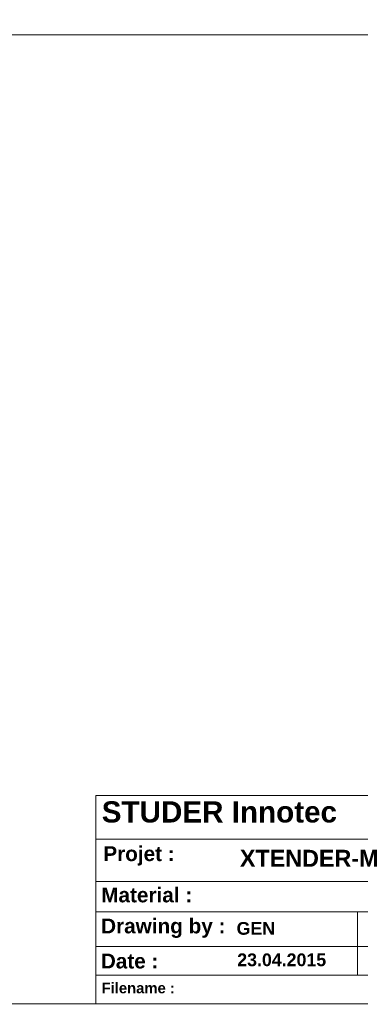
# Model space of a CAD drawing. Header units: millimetres. Extents: x 0 to 437, y 0 to 311.
# Tile 32 of 44: x 134 to 205, y 0 to 203. Entities that reach past the tile are written whole.
import ezdxf

# ---------------------------------------------------------------- set-up
doc = ezdxf.new("R2010")
doc.units = ezdxf.units.MM
doc.layers.add('CONTINU', color=7, linetype='Continuous', lineweight=0)
doc.layers.add('DIMENSIONS', color=7, linetype='Continuous', lineweight=0)
doc.dimstyles.new('ISO-25', dxfattribs={"dimtxt": 2.5, "dimasz": 2.5, "dimexe": 1.25, "dimexo": 0.625, "dimtad": 1, "dimtxsty": 'Standard', "dimcen": 2.5, "dimadec": 0, "dimazin": 0, "dimtfac": 1, "dimtmove": 0, "dimatfit": 3, "dimfxl": 1, "dimarcsym": 0})

# ---------------------------------------------------------------- blocks, each defined once
blk = doc.blocks.new('D2')
h = blk.add_hatch(color=7)
h.paths.add_polyline_path([(54.59, 187.02), (51.59, 187.52), (54.59, 188.02)], flags=0)
h.paths.add_polyline_path([(129.23, 188.02), (132.23, 187.52), (129.23, 187.02)], flags=0)
at = {"layer": 'DIMENSIONS'}
for p, q in [((51.59, 161.21), (51.59, 187.52)), ((54.59, 187.52), (91.82, 187.52)), ((96.06, 187.52), (86.88, 187.52)), ((129.23, 187.52), (91.82, 187.52)), ((132.23, 161.21), (132.23, 187.52))]:
    blk.add_line(p, q, dxfattribs=at)
for points in [[(51.59, 187.52), (54.59, 188.02), (54.59, 187.02), (51.59, 187.52)], [(132.23, 187.52), (129.23, 187.02), (129.23, 188.02), (132.23, 187.52)]]:
    blk.add_lwpolyline(points, dxfattribs=at)
at = {"layer": 'DIMENSIONS', "char_height": 1.9699, "attachment_point": 5}
for s, insert in [('{\\fArial|b0|i0|c0|p0;}', (87.59, 189.11)), ('{\\fArial|b0|i0|c0|p0;322.6}{\\fArial|b0|i0|c0|p0;}', (91.82, 189.11)), ('{\\fArial|b0|i0|c0|p0;}', (91.82, 189.11)), ('{\\fArial|b0|i0|c0|p0;}', (91.82, 189.11)), ('{\\fArial|b0|i0|c0|p0;}', (96.06, 189.11))]:
    blk.add_mtext(s, dxfattribs=dict(at, insert=insert))
blk = doc.blocks.new('D3')
h = blk.add_hatch(color=7)
h.paths.add_polyline_path([(211.99, 185.1), (208.99, 185.6), (211.99, 186.1)], flags=0)
h.paths.add_polyline_path([(240.21, 186.1), (243.21, 185.6), (240.21, 185.1)], flags=0)
at = {"layer": 'DIMENSIONS'}
for p, q in [((208.99, 170.1), (208.99, 185.6)), ((211.99, 185.6), (226, 185.6)), ((230.23, 185.6), (221.06, 185.6)), ((240.21, 185.6), (226, 185.6)), ((243.21, 165.35), (243.21, 185.6))]:
    blk.add_line(p, q, dxfattribs=at)
for points in [[(208.99, 185.6), (211.99, 186.1), (211.99, 185.1), (208.99, 185.6)], [(243.21, 185.6), (240.21, 185.1), (240.21, 186.1), (243.21, 185.6)]]:
    blk.add_lwpolyline(points, dxfattribs=at)
at = {"layer": 'DIMENSIONS', "char_height": 1.9699, "attachment_point": 5}
for s, insert in [('{\\fArial|b0|i0|c0|p0;}', (221.76, 187.19)), ('{\\fArial|b0|i0|c0|p0;136.9}{\\fArial|b0|i0|c0|p0;}', (226, 187.19)), ('{\\fArial|b0|i0|c0|p0;}', (226, 187.19)), ('{\\fArial|b0|i0|c0|p0;}', (226, 187.19)), ('{\\fArial|b0|i0|c0|p0;}', (230.23, 187.19))]:
    blk.add_mtext(s, dxfattribs=dict(at, insert=insert))
blk = doc.blocks.new('BLOCK1')
at = {"layer": 'CONTINU'}
for p, q in [((296.89, 200.1), (10.89, 200.1)), ((150.01, 0.1), (150.01, 43.11)), ((150.01, 43.11), (296.89, 43.11)), ((150.01, 43.11), (150.01, 19.98)), ((296.89, 43.11), (150.01, 43.11)), ((150.01, 34.08), (296.89, 34.08)), ((239.96, 25.38), (150.01, 25.38)), ((150.01, 19.09), (239.96, 19.09)), ((204.01, 6.01), (204.01, 19.09)), ((150.01, 11.92), (150.01, 0.1)), ((239.96, 11.92), (150.01, 11.92)), ((150.01, 6.01), (239.96, 6.01)), ((10.89, 0.1), (296.89, 0.1)), ((296.89, 0.1), (150.01, 0.1)), ((150.01, 0.1), (239.96, 0.1))]:
    blk.add_line(p, q, dxfattribs=at)
at = {"layer": 'CONTINU', "attachment_point": 4}
for s, insert, char_height in [('{\\fArial|b1|i0|c0|p0;\\C7;STUDER Innotec   }{\\fMS Shell Dlg|b0|i0|c0|p0;\\C7;\\H0.4x;             }{\\fArial|b1|i0|c0|p0;\\C7;\\H0.6x;Rue des Casernes 57   -   CH1950 Sion}{\\fArial|b1|i0|c0|p0;\\C7;\\H0.6x;}', (151.22, 39.68), 4.37747), ('{\\fArial|b1|i0|c0|p0;\\C7;Projet :}{\\fMS Shell Dlg|b0|i0|c0|p0;\\C7;\\H0.5714286x;}', (151.54, 30.63), 3.0642), ('{\\fArial|b1|i0|c0|p0;\\C7;XTENDER-M}{\\fArial|b1|i0|c0|p0;\\C7;}', (179.75, 30.14), 3.502), ('{\\fArial|b1|i0|c0|p0;\\C7;Material :}{\\fMS Shell Dlg|b0|i0|c0|p0;\\C7;\\H0.5714286x;}', (151.11, 22.55), 3.0642), ('{\\fArial|b1|i0|c0|p0;\\C7;}', (179.17, 22.6), 2.6265), ('{\\fArial|b1|i0|c0|p0;\\C7;Drawing by :}{\\fMS Shell Dlg|b0|i0|c0|p0;\\C7;\\H0.5714286x;}', (151.09, 15.7), 3.0642), ('{\\fArial|b1|i0|c0|p0;\\C7;GEN}{\\fArial|b1|i0|c0|p0;\\C7;}', (179.06, 15.65), 2.6265), ('{\\fArial|b1|i0|c0|p0;\\C7;Date :}{\\fMS Shell Dlg|b0|i0|c0|p0;\\C7;\\H0.5714286x;}', (151.03, 8.91), 3.0642), ('{\\fArial|b1|i0|c0|p0;\\C7;23.04.2015}{\\fArial|b1|i0|c0|p0;\\C7;}', (179.2, 9.16), 2.6265), ('{\\fArial|b1|i0|c0|p0;\\C7;Filename :}{\\fMicrosoft Sans Serif|b0|i0|c0|p0;\\C7;\\H0.85x;}', (151.19, 3.35), 2.1887), ('{\\fArial|b1|i0|c0|p0;\\C7;}', (170.82, 2.99), 2.1887)]:
    blk.add_mtext(s, dxfattribs=dict(at, insert=insert, char_height=char_height))

msp = doc.modelspace()

# ---------------------------------------------------------------- block references
at = {"layer": 'CONTINU'}
msp.add_blockref('BLOCK1', (0, 0), dxfattribs=at)

# ---------------------------------------------------------------- dimensions: what is measured, and where the dimension line sits
at = {"layer": 'DIMENSIONS'}
dim = msp.add_linear_dim(base=(0, 0), p1=(51.59, 161.21), p2=(132.23, 161.21), dimstyle='ISO-25', override={"dimtxt": 2.499554, "dimtad": 1, "dimdec": 1, "dimzin": 0, "dimse1": 0, "dimse2": 0, "dimsd1": 0, "dimsd2": 0, "dimadec": 1, "dimazin": 0, "dimtol": 0, "dimlim": 0, "dimtp": 0, "dimtm": 0, "dimtdec": 1}, dxfattribs=at)
dim.commit()
dim.dimension.update_dxf_attribs({"geometry": 'D2', "text_midpoint": (183.74, 311.07)})
dim = msp.add_linear_dim(base=(0, 0), p1=(208.99, 170.1), p2=(243.21, 165.35), angle=180, dimstyle='ISO-25', override={"dimtxt": 2.499554, "dimtad": 1, "dimdec": 1, "dimzin": 0, "dimse1": 0, "dimse2": 0, "dimsd1": 0, "dimsd2": 0, "dimadec": 1, "dimazin": 0, "dimtol": 0, "dimlim": 0, "dimtp": 0, "dimtm": 0, "dimtdec": 1}, dxfattribs=at)
dim.commit()
dim.dimension.update_dxf_attribs({"geometry": 'D3', "text_midpoint": (436.58, 309.16), "text_rotation": 180})

doc.saveas('drawing.dxf')
